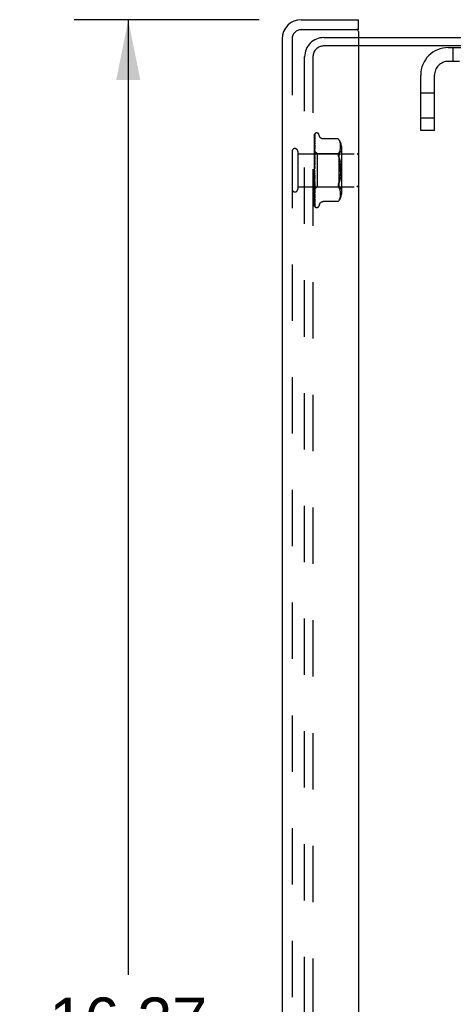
# Model space of a CAD drawing. Header units: inches. Extents: x 0 to 77.3, y 0 to 50.
# Tile 17 of 51: x 38.9 to 42.2, y 25.3 to 32.7. Entities that reach past the tile are written whole.
import ezdxf

# ---------------------------------------------------------------- set-up
doc = ezdxf.new("R2010")
doc.units = ezdxf.units.IN
doc.header["$LTSCALE"] = 4.25
doc.header["$MEASUREMENT"] = 0
doc.linetypes.add('HIDDEN', pattern=[0.2, 0.1, -0.1])
doc.layers.get('0').update_dxf_attribs({"linetype": 'CONTINUOUS'})
for name, color, linetype in [('DEFAULT_2', 8, 'HIDDEN'), ('DIMENSIONS', 7, 'CONTINUOUS'), ('FRONT_COVER', 7, 'CONTINUOUS')]:
    doc.layers.add(name, color=color, linetype=linetype)
doc.styles.get("Standard").update_dxf_attribs({"font": 'arial.ttf'})
doc.dimstyles.new('DIMSTYLE_1', dxfattribs={"dimtxt": 0.340909, "dimasz": 0.454545, "dimexe": 0.09, "dimexo": 0.07, "dimgap": 0.0375, "dimtad": 0, "dimtih": 1, "dimtoh": 1, "dimzin": 4, "dimdsep": 46, "dimtxsty": 'Standard', "dimblk": '_FILLED', "dimblk1": '_FILLED', "dimblk2": '_FILLED', "dimcen": 0.09, "dimadec": 3, "dimazin": 1, "dimtfac": 1, "dimtdec": 3, "dimtofl": 0, "dimtmove": 0, "dimatfit": 3, "dimldrblk": '_FILLED', "dimfxl": 0, "dimtolj": 1, "dimtzin": 4, "dimarcsym": 0})

# ---------------------------------------------------------------- blocks, each defined once
blk = doc.blocks.new('_FILLED')
at = {"color": 0, "linetype": 'ByBlock'}
blk.add_solid([(0, 0), (-1, 0.2), (-1, -0.2)], dxfattribs=at)
blk = doc.blocks.new('*D8')
at = {"layer": 'DIMENSIONS', "color": 2, "linetype": 'Continuous'}
for p, q in [((40.7009, 32.6846), (39.305, 32.6846)), ((39.7141, 32.6846), (39.7141, 25.4826)), ((39.7141, 16.4146), (39.7141, 23.7781)), ((40.7009, 16.4146), (39.305, 16.4146))]:
    blk.add_line(p, q, dxfattribs=at)
at = {"layer": 'DIMENSIONS', "color": 2, "linetype": 'Continuous', "xscale": 0.4545454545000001, "yscale": 0.4545454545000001, "zscale": 0.4545454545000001}
for p, rotation in [((39.7141, 32.6846), 90), ((39.7141, 16.4146), 270)]:
    blk.add_blockref('_FILLED', p, dxfattribs=dict(at, rotation=rotation))
at = {"layer": 'DIMENSIONS', "color": 2, "linetype": 'Continuous', "insert": (39.7141, 25.3122), "char_height": 0.34091, "width": 1.637377, "attachment_point": 2, "line_spacing_factor": 0.9}
blk.add_mtext('16.27\\PFRONT\\PDOOR', dxfattribs=at)

msp = doc.modelspace()

# ---------------------------------------------------------------- linework, layer by layer
at = {"color": 3, "linetype": 'Continuous'}
for p, q in [((41.449041, 32.549572), (46.899041, 32.549572)), ((46.901041, 32.486572), (41.449041, 32.486572))]:
    msp.add_line(p, q, dxfattribs=at)
at = {"layer": 'DEFAULT_2', "color": 8, "linetype": 'HIDDEN'}
for p, q in [((41.189041, 32.549572), (41.449041, 32.549572)), ((41.449041, 32.486572), (41.187041, 32.486572)), ((42.127041, 32.474572), (46.461041, 32.474572)), ((42.161041, 32.474572), (42.161041, 32.370572)), ((41.044041, 16.694572), (41.044041, 32.404572)), ((41.107041, 32.406572), (41.107041, 16.692572)), ((46.461041, 32.370572), (42.127041, 32.370572)), ((41.919041, 31.849572), (41.919041, 32.266572)), ((42.023041, 31.849572), (42.023041, 32.266572)), ((42.023041, 32.130822), (41.919041, 32.130822)), ((42.023041, 31.943322), (41.919041, 31.943322)), ((42.023041, 31.849572), (41.919041, 31.849572))]:
    msp.add_line(p, q, dxfattribs=at)
for centre, radius in [((41.189041, 32.404572), 0.145), ((41.187041, 32.406572), 0.08), ((42.127041, 32.266572), 0.208), ((42.127041, 32.266572), 0.104)]:
    msp.add_arc(centre, radius, 90, 180, dxfattribs=at)
at = {"layer": 'FRONT_COVER', "color": 3, "linetype": 'Continuous'}
for p, q in [((41.019041, 32.684572), (41.449041, 32.684572)), ((41.449041, 32.594572), (41.449041, 16.504572)), ((40.874041, 32.539572), (40.874041, 16.559572))]:
    msp.add_line(p, q, dxfattribs=at)
at = {"layer": 'FRONT_COVER', "color": 7, "linetype": 'Continuous'}
for q in [(41.449041, 32.684572), (41.434041, 32.609572)]:
    msp.add_line((41.449041, 32.609572), q, dxfattribs=at)
at = {"layer": 'FRONT_COVER', "color": 8, "linetype": 'HIDDEN'}
for p, q in [((41.019041, 32.609572), (41.434041, 32.609572)), ((40.949041, 32.539572), (40.949041, 16.559572)), ((41.119041, 31.544997), (41.119041, 31.819841)), ((41.120684, 31.741598), (41.121684, 31.806106)), ((41.12101, 31.76997), (41.121684, 31.815193)), ((41.121683, 31.78402), (41.121714, 31.784367)), ((41.121683, 31.773383), (41.121685, 31.773444)), ((41.121685, 31.773444), (41.121695, 31.773553)), ((41.121847, 31.807213), (41.121859, 31.807249)), ((41.123869, 31.826627), (41.123794, 31.826529)), ((41.135538, 31.830822), (41.134708, 31.830822)), ((41.156674, 31.804813), (41.151199, 31.819855)), ((41.296692, 31.785622), (41.184174, 31.785622)), ((41.296692, 31.785622), (41.297226, 31.785047)), ((41.297027, 31.785262), (41.297635, 31.784594)), ((41.298149, 31.784021), (41.29763, 31.7846)), ((41.298149, 31.784021), (41.298748, 31.783339)), ((41.298748, 31.783339), (41.30013, 31.781715)), ((41.303777, 31.776748), (41.30013, 31.781715)), ((41.30013, 31.781715), (41.303769, 31.776761)), ((41.119827, 31.680168), (41.120684, 31.735499)), ((41.119827, 31.673655), (41.120684, 31.725233)), ((41.119827, 31.648705), (41.121009, 31.707133)), ((41.119828, 31.689051), (41.12101, 31.76997)), ((41.119828, 31.685047), (41.120684, 31.741598)), ((41.120374, 31.686509), (41.121009, 31.719232)), ((41.121667, 31.699224), (41.120899, 31.691427)), ((41.121676, 31.739777), (41.120907, 31.732875)), ((41.121008, 31.68779), (41.121683, 31.715489)), ((41.121009, 31.719232), (41.121684, 31.753447)), ((41.121009, 31.707133), (41.121684, 31.739875)), ((41.121682, 31.699463), (41.121668, 31.699231)), ((41.121683, 31.739871), (41.121677, 31.739786)), ((41.30684, 31.77164), (41.309316, 31.766315)), ((41.309297, 31.693646), (41.311312, 31.699193)), ((41.311301, 31.760829), (41.309316, 31.766315)), ((41.312802, 31.755388), (41.311279, 31.760899)), ((41.311303, 31.699164), (41.312824, 31.704699)), ((41.313907, 31.749996), (41.312781, 31.755477)), ((41.312817, 31.70467), (41.313928, 31.710108)), ((41.314687, 31.744735), (41.313889, 31.7501)), ((41.313922, 31.710076), (41.314692, 31.715262)), ((41.315186, 31.739602), (41.314673, 31.744847)), ((41.314687, 31.715215), (41.315176, 31.720257)), ((41.315171, 31.72019), (41.315461, 31.725096)), ((41.315468, 31.73465), (41.315177, 31.739717)), ((41.315458, 31.725012), (41.315545, 31.729894)), ((41.315544, 31.729796), (41.315464, 31.734759)), ((41.321065, 31.729164), (41.321065, 31.369979)), ((40.992041, 31.691572), (40.992041, 31.407572)), ((40.992041, 31.673572), (41.439041, 31.673572)), ((41.119041, 31.693823), (41.138042, 31.674822)), ((41.119041, 31.678821), (41.119424, 31.676449)), ((41.119263, 31.674119), (41.119041, 31.671667)), ((41.119041, 31.664362), (41.119804, 31.658188)), ((41.119041, 31.661531), (41.119424, 31.663972)), ((41.119041, 31.642293), (41.119804, 31.648395)), ((41.119041, 31.645755), (41.119804, 31.638481)), ((41.12005, 31.635496), (41.119041, 31.624059)), ((41.119041, 31.619705), (41.119804, 31.626921)), ((41.120052, 31.682596), (41.119263, 31.674119)), ((41.119424, 31.676449), (41.119804, 31.67397)), ((41.119424, 31.663972), (41.119804, 31.666297)), ((41.119828, 31.692886), (41.119804, 31.692884)), ((41.119828, 31.691535), (41.119804, 31.691637)), ((41.119828, 31.689051), (41.119804, 31.688951)), ((41.119828, 31.685047), (41.119804, 31.685256)), ((41.119828, 31.680168), (41.119804, 31.679981)), ((41.119828, 31.673654), (41.119804, 31.67397)), ((41.119828, 31.666556), (41.119804, 31.666297)), ((41.119827, 31.657768), (41.119804, 31.658188)), ((41.119827, 31.648705), (41.119804, 31.648395)), ((41.119827, 31.637953), (41.119804, 31.638481)), ((41.119827, 31.627252), (41.119804, 31.626921)), ((41.119824, 31.602952), (41.12168, 31.653597)), ((41.119825, 31.614915), (41.120372, 31.631962)), ((41.119826, 31.627252), (41.120683, 31.660867)), ((41.119827, 31.657767), (41.120374, 31.686509)), ((41.119827, 31.637954), (41.120374, 31.66127)), ((41.121663, 31.653321), (41.12005, 31.635496)), ((41.120899, 31.691427), (41.120052, 31.682596)), ((41.120372, 31.631962), (41.121007, 31.651319)), ((41.120374, 31.66127), (41.121008, 31.68779)), ((41.121007, 31.651319), (41.121681, 31.6715)), ((41.121681, 31.653613), (41.121663, 31.653326)), ((41.138042, 31.674822), (41.138042, 31.424322)), ((41.138042, 31.674822), (41.301065, 31.674822)), ((41.296823, 31.670007), (41.29722, 31.672293)), ((41.303736, 31.683158), (41.30013, 31.678273)), ((41.301065, 31.674822), (41.321065, 31.694822)), ((41.301065, 31.674822), (41.301065, 31.424322)), ((41.303726, 31.683141), (41.306801, 31.688274)), ((41.306786, 31.688246), (41.30931, 31.693676)), ((41.308974, 31.623817), (41.311091, 31.612556)), ((41.119041, 31.623672), (41.119804, 31.61556)), ((41.12166, 31.60371), (41.119041, 31.573777)), ((41.119041, 31.594581), (41.119804, 31.602651)), ((41.119041, 31.59891), (41.119804, 31.590255)), ((41.119041, 31.567831), (41.119804, 31.576463)), ((41.119041, 31.572365), (41.119804, 31.563479)), ((41.119826, 31.614915), (41.119804, 31.61556)), ((41.119825, 31.602952), (41.119804, 31.602651)), ((41.119814, 31.576586), (41.119804, 31.576463)), ((41.119814, 31.576586), (41.12167, 31.603831)), ((41.11982, 31.589428), (41.120366, 31.599587)), ((41.120366, 31.599587), (41.121, 31.611079)), ((41.121, 31.611079), (41.121675, 31.623007)), ((41.12167, 31.603831), (41.12166, 31.603706)), ((41.119041, 31.540421), (41.119804, 31.549303)), ((41.119041, 31.544997), (41.119804, 31.5362)), ((41.119041, 31.279907), (41.119041, 31.540421)), ((41.119041, 31.513342), (41.119804, 31.522153)), ((41.119041, 31.517793), (41.119804, 31.509404)), ((41.119041, 31.487572), (41.119804, 31.495993)), ((41.119041, 31.491739), (41.119804, 31.484061)), ((41.120313, 31.485467), (41.11922, 31.497941)), ((41.119822, 31.50916), (41.119804, 31.509404)), ((41.119824, 31.496714), (41.119804, 31.495993)), ((41.119826, 31.483736), (41.119804, 31.484061)), ((41.120353, 31.516619), (41.119808, 31.523173)), ((41.121677, 31.470037), (41.119821, 31.509159)), ((41.12037, 31.483048), (41.119823, 31.496714)), ((41.121682, 31.422027), (41.119826, 31.483736)), ((41.12166, 31.470289), (41.120313, 31.485467)), ((41.120987, 31.50924), (41.120353, 31.516619)), ((41.121005, 31.467553), (41.12037, 31.483048)), ((41.121659, 31.501627), (41.120987, 31.50924)), ((41.311091, 31.486587), (41.308974, 31.475326)), ((41.312752, 31.498395), (41.311089, 31.486575)), ((40.992041, 31.425572), (41.439041, 31.425572)), ((41.119041, 31.464043), (41.119804, 31.47177)), ((41.119041, 31.467774), (41.119804, 31.461085)), ((41.119041, 31.450836), (41.120051, 31.439605)), ((41.119041, 31.443605), (41.119804, 31.450359)), ((41.119041, 31.446766), (41.119804, 31.441307)), ((41.119041, 31.426997), (41.119424, 31.429716)), ((41.119041, 31.429474), (41.119297, 31.428076)), ((41.119041, 31.405339), (41.119239, 31.405519)), ((41.119041, 31.405216), (41.119652, 31.398795)), ((41.119239, 31.405518), (41.138042, 31.424322)), ((41.119297, 31.428076), (41.119551, 31.426732)), ((41.119424, 31.429716), (41.119804, 31.432534)), ((41.119551, 31.426732), (41.119804, 31.425442)), ((41.119827, 31.472354), (41.119804, 31.47177)), ((41.119827, 31.46076), (41.119804, 31.461085)), ((41.119827, 31.450834), (41.119804, 31.450359)), ((41.119828, 31.44102), (41.119804, 31.441307)), ((41.119828, 31.432903), (41.119804, 31.432534)), ((41.119822, 31.425323), (41.119804, 31.425442)), ((41.119828, 31.419202), (41.119804, 31.418939)), ((41.119828, 31.413919), (41.119804, 31.414064)), ((41.119828, 31.410221), (41.119804, 31.410065)), ((41.119828, 31.407531), (41.119804, 31.407583)), ((41.119828, 31.406283), (41.119804, 31.406234)), ((41.119827, 31.425217), (41.119822, 31.425323)), ((41.120373, 31.45208), (41.119826, 31.472354)), ((41.120374, 31.436239), (41.119827, 31.460759)), ((41.120374, 31.424686), (41.119827, 31.450833)), ((41.120684, 31.394669), (41.119827, 31.441019)), ((41.120375, 31.401827), (41.119827, 31.432903)), ((41.120684, 31.37241), (41.119827, 31.425217)), ((41.120375, 31.384321), (41.119827, 31.419201)), ((41.120684, 31.351942), (41.119828, 31.41022)), ((41.120684, 31.347702), (41.119828, 31.407531)), ((41.120051, 31.439605), (41.120897, 31.430442)), ((41.121008, 31.429037), (41.120373, 31.45208)), ((41.121683, 31.378696), (41.120374, 31.436239)), ((41.121009, 31.394929), (41.120374, 31.424686)), ((41.121009, 31.366433), (41.120375, 31.401827)), ((41.120897, 31.430442), (41.121664, 31.422301)), ((41.121679, 31.451424), (41.121005, 31.467553)), ((41.121682, 31.404988), (41.121008, 31.429037)), ((41.121661, 31.470272), (41.121678, 31.470032)), ((41.121665, 31.422295), (41.121682, 31.422024)), ((41.138042, 31.424322), (41.301065, 31.424322)), ((41.303736, 31.415985), (41.30013, 31.420871)), ((41.301065, 31.424322), (41.321065, 31.404322)), ((41.306801, 31.41087), (41.303726, 31.416002)), ((41.30931, 31.405467), (41.306786, 31.410898)), ((41.311312, 31.39995), (41.309297, 31.405497)), ((41.119041, 31.36479), (41.119659, 31.358955)), ((41.119652, 31.398795), (41.120471, 31.390503)), ((41.121684, 31.302963), (41.120375, 31.384321)), ((41.121684, 31.341568), (41.120684, 31.394669)), ((41.121684, 31.311973), (41.120684, 31.37241)), ((41.121684, 31.285436), (41.120684, 31.351942)), ((41.121684, 31.279333), (41.120684, 31.347702)), ((41.121683, 31.363832), (41.121009, 31.394929)), ((41.121684, 31.329412), (41.121009, 31.366433)), ((41.121671, 31.37887), (41.121683, 31.378701)), ((41.121684, 31.341546), (41.121683, 31.341573)), ((41.303769, 31.322383), (41.306854, 31.327531)), ((41.30684, 31.327504), (41.309335, 31.332877)), ((41.309316, 31.332829), (41.311301, 31.338314)), ((41.311279, 31.338245), (41.312802, 31.343755)), ((41.312824, 31.394445), (41.311303, 31.39998)), ((41.312781, 31.343667), (41.313907, 31.349148)), ((41.313928, 31.389035), (41.312817, 31.394473)), ((41.313889, 31.349044), (41.314687, 31.354409)), ((41.314692, 31.383881), (41.313922, 31.389067)), ((41.314673, 31.354296), (41.315186, 31.359541)), ((41.315176, 31.378887), (41.314687, 31.383929)), ((41.315461, 31.374048), (41.315171, 31.378953)), ((41.315177, 31.359427), (41.315468, 31.364494)), ((41.315545, 31.369249), (41.315458, 31.374131)), ((41.315464, 31.364385), (41.315544, 31.369348)), ((41.121711, 31.311625), (41.121683, 31.311979)), ((41.122768, 31.274068), (41.122806, 31.274022)), ((41.135538, 31.268322), (41.134708, 31.268322)), ((41.156674, 31.29433), (41.151199, 31.279288)), ((41.296692, 31.313521), (41.184168, 31.313521)), ((41.296779, 31.313619), (41.296692, 31.313521)), ((41.303777, 31.322395), (41.30013, 31.317429))]:
    msp.add_line(p, q, dxfattribs=at)
for points in [[(41.119041, 31.819836), (41.119573, 31.821126), (41.120162, 31.822279), (41.120788, 31.823303), (41.12142, 31.824188), (41.12203, 31.824935), (41.122588, 31.825541), (41.123065, 31.826005), (41.123442, 31.826339), (41.123696, 31.826539), (41.123835, 31.82663), (41.123869, 31.826627)], [(41.122899, 31.825573), (41.122322, 31.824748), (41.121608, 31.823535), (41.120991, 31.822273), (41.120442, 31.820951), (41.119941, 31.819553), (41.119478, 31.818063), (41.119041, 31.816411)], [(41.122185, 31.821216), (41.121811, 31.820659), (41.121558, 31.820277), (41.121282, 31.819847), (41.120986, 31.819369), (41.120681, 31.81885), (41.12037, 31.818293), (41.12006, 31.817698), (41.119757, 31.81707), (41.119464, 31.816408), (41.119188, 31.815714), (41.119041, 31.815307)], [(41.121886, 31.816572), (41.121537, 31.81533), (41.12106, 31.813512), (41.120602, 31.811616), (41.120163, 31.809646), (41.11974, 31.807601), (41.119336, 31.805482), (41.119041, 31.803799)], [(41.121496, 31.806524), (41.121015, 31.805622), (41.120735, 31.80509), (41.120439, 31.804512), (41.120136, 31.803897), (41.119835, 31.803248), (41.119539, 31.802565), (41.119257, 31.801853), (41.119041, 31.801251)], [(41.121739, 31.799377), (41.121409, 31.797548), (41.120956, 31.794928), (41.120518, 31.792261), (41.120095, 31.789555), (41.119686, 31.78681), (41.119293, 31.784031), (41.119041, 31.782146)], [(41.121106, 31.782911), (41.120497, 31.781631), (41.12015, 31.780888), (41.119792, 31.780089), (41.119437, 31.779237), (41.119101, 31.778343), (41.119041, 31.778172)], [(41.121694, 31.773544), (41.121369, 31.771154), (41.120922, 31.767776), (41.120488, 31.764394), (41.120069, 31.761012), (41.119664, 31.757633), (41.119276, 31.754266), (41.119041, 31.752156)], [(41.119827, 31.666556), (41.121009, 31.735048), (41.121353, 31.75464), (41.121684, 31.773388)], [(41.119828, 31.692886), (41.12101, 31.775718), (41.121353, 31.799366), (41.121684, 31.821979)], [(41.119828, 31.691536), (41.12101, 31.773287), (41.121353, 31.796613), (41.121684, 31.818914)], [(41.120684, 31.735499), (41.121353, 31.777995), (41.121684, 31.798798)], [(41.120684, 31.725233), (41.121353, 31.764722), (41.121684, 31.784019)], [(41.121713, 31.784366), (41.121706, 31.78434), (41.121651, 31.784171), (41.121533, 31.783867), (41.121349, 31.78344), (41.121106, 31.782911)], [(41.121859, 31.807249), (41.121793, 31.807104), (41.121672, 31.806861), (41.121496, 31.806524)], [(41.121683, 31.798793), (41.121704, 31.799141), (41.121738, 31.799382)], [(41.121684, 31.821976), (41.121691, 31.822209), (41.121748, 31.822792), (41.121857, 31.823354), (41.122011, 31.823885), (41.122202, 31.82438), (41.122418, 31.824822), (41.122638, 31.825199), (41.122845, 31.825504), (41.122903, 31.825582)], [(41.121684, 31.818912), (41.121701, 31.819291), (41.121772, 31.819853), (41.121886, 31.820361), (41.122022, 31.820785), (41.122149, 31.821099), (41.122247, 31.8213), (41.122296, 31.821388), (41.122298, 31.821391)], [(41.121684, 31.815188), (41.121725, 31.815788), (41.121822, 31.816332), (41.121884, 31.816569)], [(41.121684, 31.806107), (41.121701, 31.806447), (41.121758, 31.806858), (41.12182, 31.807127), (41.121847, 31.807213)], [(41.122298, 31.821391), (41.12228, 31.821362), (41.122185, 31.821216)], [(41.184084, 31.785622), (41.182886, 31.785647), (41.180329, 31.785866), (41.177877, 31.78629), (41.175535, 31.786903), (41.173305, 31.787688), (41.1712, 31.788624), (41.169221, 31.789694), (41.167376, 31.790881), (41.165666, 31.792173), (41.164092, 31.793553), (41.162651, 31.795008), (41.161342, 31.796526), (41.16016, 31.798103), (41.15911, 31.79972), (41.158189, 31.801367), (41.157395, 31.803022), (41.156674, 31.804814)], [(41.296837, 31.785466), (41.296726, 31.785584), (41.296692, 31.785622)], [(41.299008, 31.783038), (41.298497, 31.783626), (41.298034, 31.784149)], [(41.309335, 31.766266), (41.306854, 31.771612), (41.303769, 31.776761)], [(41.119978, 31.749206), (41.119624, 31.748394), (41.119275, 31.747534), (41.119041, 31.746906)], [(41.120907, 31.732875), (41.120475, 31.728885), (41.120058, 31.724939), (41.119655, 31.721037), (41.119041, 31.714885)], [(41.120529, 31.711979), (41.119872, 31.710547), (41.119538, 31.709801), (41.119215, 31.709033), (41.119041, 31.708591)], [(41.121681, 31.753444), (41.121679, 31.753428), (41.121647, 31.753254), (41.121563, 31.752938), (41.121414, 31.752495), (41.121202, 31.751951), (41.120942, 31.75134), (41.120643, 31.750671), (41.119978, 31.749206)], [(41.121682, 31.715492), (41.121666, 31.715269), (41.12161, 31.714918), (41.121499, 31.714462), (41.121327, 31.713921), (41.121101, 31.713313), (41.120832, 31.712663), (41.120529, 31.711979)], [(41.120683, 31.660867), (41.121352, 31.686766), (41.121683, 31.699466)], [(41.119041, 31.69378), (41.119315, 31.693492), (41.119531, 31.693258), (41.11969, 31.693078), (41.11979, 31.692954), (41.119828, 31.69289), (41.119828, 31.692886)], [(41.119041, 31.693369), (41.119233, 31.692985), (41.119424, 31.692568), (41.119615, 31.692119), (41.119804, 31.691637)], [(41.119041, 31.692934), (41.119233, 31.692972), (41.119424, 31.692976), (41.119615, 31.692947), (41.119804, 31.692884)], [(41.119041, 31.691841), (41.119315, 31.691663), (41.119531, 31.691542), (41.11969, 31.691479), (41.11979, 31.691474), (41.119828, 31.691526), (41.119828, 31.691535)], [(41.119041, 31.690506), (41.119315, 31.690119), (41.119531, 31.689781), (41.11969, 31.689491), (41.11979, 31.689253), (41.119828, 31.689074), (41.119828, 31.689051)], [(41.119041, 31.687317), (41.119233, 31.687776), (41.119424, 31.688201), (41.119615, 31.688593), (41.119804, 31.688951)], [(41.119041, 31.688608), (41.119233, 31.687815), (41.119424, 31.686992), (41.119615, 31.686139), (41.119804, 31.685256)], [(41.119041, 31.684761), (41.119315, 31.684698), (41.119531, 31.684694), (41.11969, 31.684751), (41.11979, 31.684864), (41.119828, 31.685047)], [(41.119041, 31.682139), (41.119315, 31.681666), (41.119531, 31.681237), (41.11969, 31.680846), (41.11979, 31.680503), (41.119828, 31.680216), (41.119828, 31.680168)], [(41.119041, 31.676722), (41.119233, 31.677585), (41.119424, 31.678416), (41.119615, 31.679215), (41.119804, 31.679981)], [(41.119041, 31.672795), (41.119315, 31.67285), (41.119531, 31.672963), (41.11969, 31.673137), (41.11979, 31.673365), (41.119828, 31.673654)], [(41.121681, 31.671511), (41.121676, 31.671402), (41.121624, 31.670923), (41.12151, 31.670352), (41.121325, 31.669711), (41.121078, 31.669026), (41.12078, 31.668313), (41.12045, 31.667596), (41.120101, 31.666877), (41.119748, 31.666159), (41.119401, 31.665436), (41.119041, 31.664629)], [(41.119041, 31.66898), (41.119315, 31.66844), (41.119531, 31.667934), (41.11969, 31.667457), (41.11979, 31.667021), (41.119828, 31.666636), (41.119828, 31.666556)], [(41.119041, 31.656375), (41.119316, 31.656548), (41.119532, 31.656774), (41.11969, 31.657054), (41.119789, 31.657385), (41.119827, 31.657768)], [(41.119041, 31.651505), (41.119315, 31.650917), (41.119531, 31.650353), (41.11969, 31.649807), (41.11979, 31.649294), (41.119828, 31.648825), (41.119827, 31.648705)], [(41.119041, 31.636095), (41.119315, 31.636376), (41.119531, 31.636707), (41.11969, 31.637092), (41.11979, 31.637521), (41.119827, 31.637953)], [(41.119041, 31.630347), (41.119315, 31.629731), (41.119531, 31.629129), (41.11969, 31.628535), (41.11979, 31.627963), (41.119828, 31.627427), (41.119827, 31.627252)], [(41.296823, 31.670007), (41.296689, 31.667597), (41.296823, 31.665046), (41.29722, 31.662328), (41.297896, 31.659428), (41.298868, 31.656307), (41.30013, 31.653014)], [(41.30013, 31.678273), (41.298868, 31.676465), (41.297896, 31.674447), (41.29722, 31.672293)], [(41.308974, 31.623817), (41.306435, 31.63438), (41.303489, 31.644094), (41.30013, 31.653014)], [(41.30013, 31.653014), (41.303493, 31.644081), (41.306441, 31.63436), (41.308978, 31.623799)], [(41.121675, 31.623031), (41.121626, 31.62252), (41.121495, 31.621838), (41.121291, 31.621136), (41.121035, 31.620459), (41.120743, 31.619808), (41.120433, 31.619196), (41.120117, 31.618616), (41.119801, 31.618056), (41.11949, 31.617502), (41.119185, 31.616936), (41.119041, 31.616653)], [(41.119041, 31.612687), (41.119315, 31.613068), (41.119531, 31.613492), (41.11969, 31.613964), (41.11979, 31.614472), (41.119826, 31.614915)], [(41.119041, 31.606269), (41.119315, 31.605648), (41.119531, 31.60503), (41.11969, 31.604409), (41.11979, 31.603798), (41.119828, 31.603215), (41.119825, 31.602952)], [(41.119041, 31.586999), (41.119315, 31.587466), (41.119531, 31.587968), (41.11969, 31.588509), (41.11979, 31.589077), (41.11982, 31.589428)], [(41.119041, 31.580141), (41.119315, 31.579538), (41.119531, 31.578927), (41.11969, 31.5783), (41.11979, 31.577674), (41.119828, 31.577064), (41.119814, 31.576586)], [(41.119938, 31.567767), (41.119595, 31.567314), (41.119428, 31.567091), (41.119248, 31.566839), (41.119041, 31.566526)], [(41.119041, 31.559958), (41.119315, 31.560494), (41.119531, 31.561055), (41.11969, 31.561647), (41.119729, 31.561842)], [(41.119041, 31.552909), (41.119315, 31.552346), (41.119531, 31.551762), (41.11969, 31.551153), (41.11979, 31.550534), (41.119828, 31.549919), (41.119804, 31.549303)], [(41.119729, 31.561841), (41.119982, 31.563211), (41.120273, 31.564748), (41.120578, 31.566313), (41.120896, 31.567908), (41.121231, 31.56954), (41.121546, 31.571043)], [(41.119729, 31.561842), (41.11979, 31.562254), (41.119828, 31.562863), (41.119804, 31.563479)], [(41.119803, 31.60679), (41.119833, 31.606998), (41.119906, 31.607148), (41.120023, 31.607236), (41.120178, 31.607261), (41.120366, 31.607218), (41.120577, 31.607105), (41.120798, 31.606922), (41.12102, 31.606662), (41.12123, 31.606319), (41.121414, 31.6059), (41.121559, 31.605404), (41.121651, 31.604858), (41.121684, 31.604292), (41.12167, 31.603831)], [(41.11982, 31.589428), (41.119828, 31.589657), (41.119804, 31.590255)], [(41.121573, 31.571178), (41.121475, 31.570745), (41.121279, 31.570122), (41.121051, 31.569569), (41.120808, 31.569085), (41.120568, 31.568675), (41.120341, 31.568326), (41.120131, 31.568028), (41.119938, 31.567767)], [(41.315377, 31.536401), (41.315549, 31.549566), (41.315378, 31.562733), (41.314873, 31.575725), (41.314005, 31.588441), (41.312752, 31.600748), (41.311089, 31.612568)], [(41.312752, 31.600742), (41.314005, 31.588441), (41.314873, 31.57573), (41.315377, 31.562742), (41.315549, 31.549577), (41.315378, 31.53641), (41.314873, 31.523419), (41.314005, 31.510702)], [(41.119041, 31.532541), (41.119315, 31.533127), (41.119531, 31.533727), (41.11969, 31.534348), (41.11979, 31.534973), (41.119828, 31.535589), (41.119804, 31.5362)], [(41.119041, 31.525556), (41.119315, 31.525053), (41.119531, 31.524519), (41.11969, 31.523949), (41.11979, 31.523359), (41.119808, 31.523173)], [(41.119041, 31.50574), (41.119315, 31.506354), (41.119531, 31.506972), (41.11969, 31.507599), (41.11979, 31.50822), (41.119828, 31.50882), (41.119822, 31.50916)], [(41.119041, 31.507414), (41.119199, 31.507138), (41.119475, 31.506682), (41.120038, 31.50579)], [(41.11922, 31.497941), (41.119098, 31.499348), (41.119041, 31.500009)], [(41.119041, 31.499072), (41.119315, 31.498646), (41.119531, 31.498181), (41.11969, 31.497672), (41.11979, 31.497132), (41.119824, 31.496714)], [(41.119041, 31.480523), (41.119315, 31.481144), (41.119531, 31.481757), (41.11969, 31.482367), (41.11979, 31.482961), (41.119828, 31.483524), (41.119826, 31.483736)], [(41.119808, 31.523173), (41.119828, 31.522762), (41.119804, 31.522153)], [(41.120038, 31.50579), (41.120327, 31.505318), (41.120618, 31.504806), (41.120906, 31.504239), (41.121172, 31.503622), (41.121403, 31.50295), (41.12157, 31.502263), (41.121663, 31.501572)], [(41.308978, 31.475344), (41.306435, 31.464764), (41.303489, 31.455049)], [(41.311091, 31.486587), (41.312752, 31.498402), (41.314005, 31.510703), (41.314873, 31.523413)], [(41.119041, 31.474412), (41.119315, 31.47408), (41.119531, 31.4737), (41.11969, 31.47327), (41.11979, 31.4728), (41.119827, 31.472354)], [(41.119041, 31.457802), (41.119315, 31.458407), (41.119531, 31.458992), (41.11969, 31.459565), (41.11979, 31.46011), (41.119828, 31.460615), (41.119827, 31.46076)], [(41.119041, 31.458111), (41.119077, 31.458031), (41.119387, 31.457388), (41.119709, 31.456758), (41.120039, 31.456125), (41.120369, 31.455482), (41.120692, 31.454817), (41.120996, 31.454128), (41.121262, 31.453429), (41.121475, 31.452724), (41.121614, 31.452062), (41.121676, 31.45148), (41.121679, 31.45141)], [(41.119041, 31.452469), (41.119315, 31.452242), (41.119531, 31.451962), (41.11969, 31.451625), (41.11979, 31.451242), (41.119827, 31.450834)], [(41.119041, 31.438398), (41.119315, 31.438964), (41.119531, 31.439502), (41.11969, 31.440015), (41.11979, 31.440492), (41.119828, 31.440921), (41.119828, 31.44102)], [(41.119041, 31.434036), (41.119315, 31.433922), (41.119531, 31.433751), (41.11969, 31.433521), (41.11979, 31.433239), (41.119828, 31.432903)], [(41.119041, 31.423011), (41.119296, 31.423482), (41.119501, 31.42392), (41.119659, 31.424329), (41.119766, 31.424702), (41.11982, 31.425032), (41.119827, 31.425217)], [(41.119041, 31.419778), (41.119315, 31.419782), (41.119531, 31.419727), (41.11969, 31.419611), (41.11979, 31.41944), (41.119828, 31.419202)], [(41.119041, 31.414819), (41.119233, 31.415806), (41.119424, 31.416822), (41.119615, 31.417866), (41.119804, 31.418939)], [(41.119041, 31.416522), (41.119233, 31.415858), (41.119424, 31.415227), (41.119615, 31.414629), (41.119804, 31.414064)], [(41.119041, 31.412199), (41.119315, 31.412631), (41.119531, 31.413016), (41.11969, 31.413358), (41.11979, 31.41365), (41.119828, 31.413884), (41.119828, 31.413919)], [(41.119041, 31.411925), (41.119109, 31.411758), (41.11946, 31.410938), (41.119828, 31.41014), (41.120199, 31.409353), (41.12056, 31.408577), (41.120894, 31.407821), (41.121185, 31.40709), (41.121414, 31.406415), (41.121572, 31.405814), (41.121656, 31.405317), (41.121682, 31.404985)], [(41.119041, 31.410211), (41.119315, 31.410332), (41.119531, 31.410395), (41.11969, 31.410398), (41.11979, 31.410344), (41.119828, 31.410221)], [(41.119041, 31.407512), (41.119233, 31.408103), (41.119424, 31.408726), (41.119615, 31.40938), (41.119804, 31.410065)], [(41.119041, 31.408379), (41.119233, 31.408129), (41.119424, 31.407913), (41.119615, 31.407731), (41.119804, 31.407583)], [(41.119041, 31.406352), (41.119315, 31.406691), (41.119531, 31.406978), (41.11969, 31.407214), (41.11979, 31.407396), (41.119828, 31.407518), (41.119828, 31.407531)], [(41.119041, 31.405681), (41.119315, 31.405916), (41.119531, 31.406094), (41.11969, 31.406216), (41.11979, 31.406281), (41.119828, 31.406286), (41.119828, 31.406283)], [(41.119239, 31.405519), (41.119424, 31.40572), (41.119615, 31.40596), (41.119804, 31.406234)], [(41.121684, 31.290976), (41.120375, 31.377101), (41.120082, 31.396706), (41.119828, 31.413919)], [(41.121684, 31.277464), (41.120375, 31.367668), (41.120082, 31.388227), (41.119828, 31.406283)], [(41.30013, 31.44613), (41.298868, 31.442837), (41.297896, 31.439715), (41.29722, 31.436815), (41.296823, 31.434097), (41.296689, 31.431546), (41.296823, 31.429137), (41.29722, 31.426851), (41.297896, 31.424696), (41.298868, 31.422679), (41.30013, 31.420871)], [(41.30013, 31.44613), (41.303493, 31.455063), (41.306441, 31.464784)], [(41.119041, 31.370596), (41.119226, 31.370109), (41.119558, 31.369298), (41.119899, 31.368517), (41.120563, 31.367053)], [(41.119041, 31.335645), (41.119131, 31.335393), (41.119476, 31.334494), (41.119832, 31.33365), (41.120174, 31.332883), (41.120798, 31.331531)], [(41.119041, 31.331009), (41.119283, 31.32901), (41.119673, 31.325926), (41.120079, 31.322851), (41.1205, 31.319796), (41.120935, 31.316761), (41.121385, 31.313751), (41.121711, 31.311634)], [(41.119659, 31.358955), (41.120062, 31.355299), (41.12048, 31.351619), (41.120913, 31.347917), (41.121683, 31.341555)], [(41.120471, 31.390503), (41.120902, 31.386261), (41.121671, 31.378878)], [(41.120563, 31.367053), (41.120866, 31.36637), (41.121133, 31.365732), (41.121356, 31.365148), (41.12152, 31.364646), (41.121623, 31.364249), (41.12167, 31.363976), (41.121683, 31.36383)], [(41.120798, 31.331531), (41.121066, 31.33094), (41.121303, 31.330396), (41.121486, 31.329939), (41.121607, 31.329597), (41.12167, 31.329377), (41.121682, 31.329329)], [(41.121682, 31.329329), (41.121691, 31.329283), (41.121687, 31.329319), (41.121683, 31.32941)], [(41.119041, 31.308349), (41.119173, 31.307974), (41.119478, 31.30718), (41.119798, 31.30642), (41.120127, 31.305695), (41.120452, 31.305012), (41.120766, 31.304377)], [(41.119041, 31.305076), (41.11931, 31.303299), (41.119706, 31.300845), (41.120119, 31.298446), (41.120548, 31.296106), (41.120993, 31.293823), (41.121453, 31.291605), (41.121788, 31.290072)], [(41.119041, 31.289697), (41.119265, 31.289081), (41.119516, 31.288453), (41.119779, 31.28785), (41.12005, 31.287272), (41.120325, 31.286722), (41.120599, 31.2862), (41.120869, 31.285708), (41.121128, 31.285251), (41.121372, 31.28483)], [(41.119041, 31.287881), (41.119093, 31.287622), (41.119479, 31.285829), (41.119885, 31.28414), (41.120314, 31.282527), (41.120765, 31.280985), (41.121243, 31.279515), (41.121748, 31.278122), (41.12212, 31.277192)], [(41.119041, 31.280363), (41.119078, 31.280261), (41.11934, 31.279581), (41.119622, 31.278931), (41.119918, 31.278313), (41.120225, 31.277728), (41.120537, 31.277178), (41.12085, 31.276663), (41.121161, 31.276184), (41.121463, 31.275745), (41.121753, 31.275345), (41.122025, 31.274988), (41.122272, 31.274675), (41.122484, 31.274413), (41.122768, 31.274068)], [(41.119041, 31.279907), (41.119136, 31.279606), (41.119613, 31.278272), (41.120157, 31.277038), (41.120798, 31.275864), (41.121644, 31.274633)], [(41.120766, 31.304377), (41.121313, 31.303278), (41.121524, 31.302839), (41.121673, 31.302508), (41.12172, 31.302395)], [(41.121372, 31.28483), (41.121776, 31.284142), (41.121914, 31.283902), (41.121971, 31.283799)], [(41.12172, 31.302395), (41.121751, 31.302317), (41.121766, 31.302274), (41.121741, 31.302379), (41.121703, 31.302637), (41.121683, 31.302961)], [(41.121785, 31.290076), (41.12173, 31.290383), (41.121684, 31.290981)], [(41.121971, 31.283799), (41.121996, 31.283754), (41.122024, 31.283698), (41.122001, 31.28375), (41.121934, 31.283926), (41.121838, 31.284245), (41.121748, 31.284678), (41.121692, 31.285198), (41.121684, 31.285437)], [(41.122117, 31.277199), (41.121985, 31.277551), (41.121831, 31.278096), (41.121725, 31.278715), (41.121684, 31.279337)], [(41.122806, 31.274022), (41.12281, 31.274016), (41.12278, 31.274056), (41.122684, 31.274192), (41.122543, 31.274414), (41.122375, 31.274712), (41.122207, 31.27506), (41.122058, 31.275428), (41.121928, 31.275825), (41.121821, 31.276248), (41.121741, 31.276708), (41.121692, 31.277209), (41.121684, 31.277467)], [(41.156674, 31.29433), (41.157395, 31.296121), (41.158188, 31.297777), (41.15911, 31.299423), (41.16016, 31.301041), (41.161341, 31.302617), (41.162651, 31.304135), (41.164092, 31.30559), (41.165666, 31.30697), (41.167375, 31.308262), (41.16922, 31.309449), (41.171199, 31.310519), (41.173305, 31.311455), (41.175534, 31.31224), (41.177876, 31.312853), (41.180328, 31.313277), (41.182885, 31.313496), (41.184082, 31.313521)], [(41.296779, 31.313619), (41.297064, 31.313923), (41.297548, 31.31445), (41.298224, 31.315209), (41.299084, 31.3162), (41.30013, 31.317429)], [(41.30013, 31.317429), (41.299083, 31.316199), (41.298223, 31.315207), (41.297547, 31.314449), (41.297063, 31.313922)]]:
    msp.add_lwpolyline(points, dxfattribs=at)
at = {"layer": 'FRONT_COVER', "color": 3, "linetype": 'Continuous'}
for centre, radius, start, end in [((41.019041, 32.539572), 0.145, 90, 180), ((41.434041, 32.594572), 0.015, 0, 90)]:
    msp.add_arc(centre, radius, start, end, dxfattribs=at)
at = {"layer": 'FRONT_COVER', "color": 8, "linetype": 'HIDDEN'}
for centre, radius, start, end in [((41.019041, 32.539572), 0.07, 90, 180), ((41.134708, 31.814155), 0.016667, 90, 160.0515593), ((41.135538, 31.814155), 0.016667, 20, 90), ((41.243487, 31.729164), 0.077578, 0, 46.6992441), ((40.970541, 31.691572), 0.0215, 0, 180), ((41.439041, 31.663572), 0.01, 0, 90), ((40.970541, 31.407572), 0.0215, 180, 360), ((41.439041, 31.435572), 0.01, 270, 360), ((41.243487, 31.369979), 0.077578, 313.3007568, 360), ((41.134708, 31.284988), 0.016667, 218.6218452, 270), ((41.135538, 31.284988), 0.016667, 270, 340)]:
    msp.add_arc(centre, radius, start, end, dxfattribs=at)

# ---------------------------------------------------------------- dimensions: what is measured, and where the dimension line sits
at = {"layer": 'DIMENSIONS', "color": 2, "linetype": 'Continuous'}
dim = msp.add_linear_dim(base=(39.714054, 16.414572), p1=(40.770859, 32.684572), p2=(40.770859, 16.414572), angle=270, text='<>\\PFRONT\\PDOOR', dimstyle='DIMSTYLE_1', dxfattribs=at)
dim.commit()
dim.dimension.update_dxf_attribs({"geometry": '*D8', "text_midpoint": (39.714054, 24.630366), "dimtype": 160})

doc.saveas('drawing.dxf')
